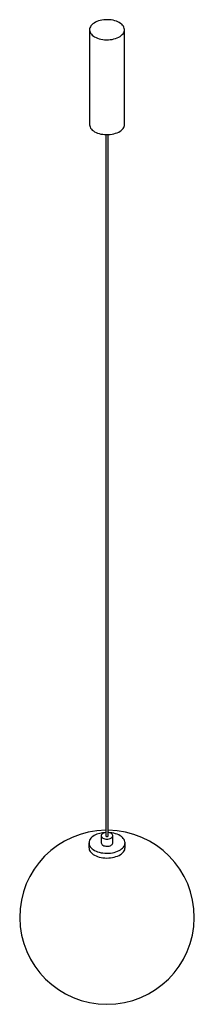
# Paper-space layout '_Isométrica' of a CAD drawing. Header units: millimetres. Extents: x -160 to 140, y -187 to 1508.
import ezdxf

# ---------------------------------------------------------------- set-up
doc = ezdxf.new("R2010")
doc.units = ezdxf.units.MM

psp = doc.layouts.new('_Isométrica')

# ---------------------------------------------------------------- linework, layer by layer
at = {"color": 7, "linetype": 'Continuous', "lineweight": 25}
for p, q in [((-40.1, 1490.9), (-40.1, 1327.6)), ((19.9, 1327.6), (19.9, 1490.9)), ((-12.1, 1310.3), (-12.1, 102.8)), ((-8.1, 102.8), (-8.1, 1310.3)), ((-20.1, 102.8), (-20.1, 90.5)), ((-0.1, 90.5), (-0.1, 102.8)), ((-41.1, 90.5), (-41.1, 82.3)), ((20.9, 82.3), (20.9, 90.5))]:
    psp.add_line(p, q, dxfattribs=at)
at = {"color": 7, "linetype": 'Continuous', "lineweight": 25, "flags": 128}
for points in [[(-31.3, 1478.6), (-28.9, 1477.4), (-26.2, 1476.3), (-23.4, 1475.4), (-20.4, 1474.6), (-17.3, 1474.1), (-14.1, 1473.7), (-10.9, 1473.6), (-7.6, 1473.6), (-4.4, 1473.9), (-1.3, 1474.3), (1.8, 1475), (4.7, 1475.8), (7.4, 1476.8), (10, 1478), (12.3, 1479.3), (14.3, 1480.8), (16, 1482.4), (17.5, 1484), (18.6, 1485.8), (19.4, 1487.6), (19.8, 1489.5), (19.9, 1491.3), (19.7, 1493.2), (19, 1495.1), (18.1, 1496.8), (16.8, 1498.6), (15.2, 1500.2), (13.3, 1501.7), (11.1, 1503.1), (8.7, 1504.4), (6.1, 1505.5), (3.3, 1506.4), (0.3, 1507.1), (-2.8, 1507.7), (-6, 1508), (-9.3, 1508.2), (-12.5, 1508.1), (-15.7, 1507.9), (-18.9, 1507.4), (-21.9, 1506.8), (-24.8, 1506), (-27.6, 1504.9), (-30.1, 1503.8), (-32.4, 1502.4), (-34.4, 1501), (-36.2, 1499.4), (-37.6, 1497.7), (-38.7, 1496), (-39.5, 1494.1), (-40, 1492.3), (-40.1, 1490.4), (-39.8, 1488.5), (-39.2, 1486.7), (-38.2, 1484.9), (-36.9, 1483.2), (-35.3, 1481.5), (-33.4, 1480), (-31.3, 1478.6)], [(-40.1, 1327.6), (-40.1, 1327.1), (-39.8, 1325.2), (-39.2, 1323.4), (-38.2, 1321.6), (-36.9, 1319.9), (-35.3, 1318.2), (-33.4, 1316.7), (-31.3, 1315.3)], [(-31.3, 1315.3), (-28.9, 1314.1), (-26.2, 1313), (-23.4, 1312.1), (-20.4, 1311.3), (-17.3, 1310.8), (-14.1, 1310.4), (-10.9, 1310.3), (-7.6, 1310.3), (-4.4, 1310.6), (-1.3, 1311), (1.8, 1311.7), (4.7, 1312.5), (7.4, 1313.5), (10, 1314.7), (12.3, 1316), (14.3, 1317.5), (16, 1319), (17.5, 1320.7), (18.6, 1322.5), (19.4, 1324.3), (19.8, 1326.2), (19.9, 1327.6)], [(-32, 103.2), (-34.2, 101.7), (-36.1, 100.2), (-37.8, 98.5), (-39.1, 96.8), (-40.1, 95), (-40.7, 93.1), (-41, 91.2), (-41, 89.3), (-40.6, 87.4), (-39.9, 85.6), (-38.8, 83.8), (-37.4, 82), (-35.7, 80.4), (-33.7, 78.9), (-31.4, 77.5), (-28.9, 76.3), (-26.2, 75.2), (-23.3, 74.3), (-20.2, 73.6), (-17, 73.1), (-13.8, 72.7), (-10.5, 72.6), (-7.2, 72.7), (-3.9, 73), (-0.7, 73.4), (2.4, 74.1), (5.3, 75), (8.1, 76), (10.7, 77.2), (13, 78.5), (15.1, 80), (16.8, 81.6), (18.3, 83.3), (19.5, 85.1), (20.3, 87), (20.8, 88.8), (20.9, 90.7), (20.7, 92.6), (20.1, 94.5), (19.2, 96.4), (18, 98.1), (16.4, 99.8), (14.6, 101.4), (12.4, 102.8), (10, 104.1), (7.4, 105.3), (4.6, 106.3), (1.6, 107.1), (-1.5, 107.7), (-4.7, 108.1), (-7.6, 108.3)], [(-12.1, 108.4), (-12.7, 108.3), (-14.4, 107.9), (-16.1, 107.4), (-17.5, 106.6), (-18.6, 105.8), (-19.4, 104.8), (-19.9, 103.7), (-20.1, 102.6), (-19.8, 101.5), (-19.3, 100.5), (-18.3, 99.5), (-17.1, 98.7)], [(-17.1, 98.7), (-15.7, 98), (-14, 97.4), (-12.2, 97.1), (-10.3, 97), (-8.4, 97.1), (-6.6, 97.3), (-4.9, 97.8), (-3.3, 98.5), (-2.1, 99.3), (-1.1, 100.2), (-0.4, 101.3), (-0.1, 102.3), (-0.1, 103.4), (-0.5, 104.5), (-1.3, 105.5), (-2.4, 106.4), (-3.7, 107.2), (-5.3, 107.8), (-7, 108.3), (-8.1, 108.4)], [(-12.1, 102.8), (-11.9, 102.3), (-11.5, 101.9)], [(-11.5, 101.9), (-10.8, 101.7), (-10.1, 101.6), (-9.3, 101.7), (-8.7, 101.9), (-8.2, 102.3), (-8.1, 102.8)], [(-17.1, 86.4), (-15.7, 85.7), (-14, 85.2), (-12.2, 84.9), (-10.3, 84.7), (-8.4, 84.8), (-6.6, 85.1), (-4.9, 85.6), (-3.3, 86.2), (-2.1, 87), (-1.1, 88), (-0.4, 89), (-0.1, 90.1), (-0.1, 90.5)], [(-41.1, 82.3), (-41, 81.2), (-40.6, 79.3), (-39.9, 77.4), (-38.8, 75.6), (-37.4, 73.9), (-35.7, 72.3), (-33.7, 70.7), (-31.4, 69.4), (-28.9, 68.1), (-26.2, 67), (-23.3, 66.1), (-20.2, 65.4), (-17, 64.9), (-13.8, 64.6), (-10.5, 64.4), (-7.2, 64.5), (-3.9, 64.8), (-0.7, 65.3), (2.4, 65.9), (5.3, 66.8), (8.1, 67.8), (10.7, 69), (13, 70.4), (15.1, 71.9), (16.8, 73.5), (18.3, 75.2), (19.5, 76.9), (20.3, 78.8), (20.8, 80.7), (20.9, 82.3)]]:
    psp.add_lwpolyline(points, dxfattribs=at)
at = {"color": 7, "linetype": 'Continuous', "lineweight": 25}
for centre, radius, start, end in [((-10.1, -37.5), 150, 90.764, 89.236), ((-11.5, 65.3), 43.1, 91.4485, 118.44), ((-15.1, 91), 4.95, 185.1866, 246.1336)]:
    psp.add_arc(centre, radius, start, end, dxfattribs=at)

doc.saveas('drawing.dxf')
